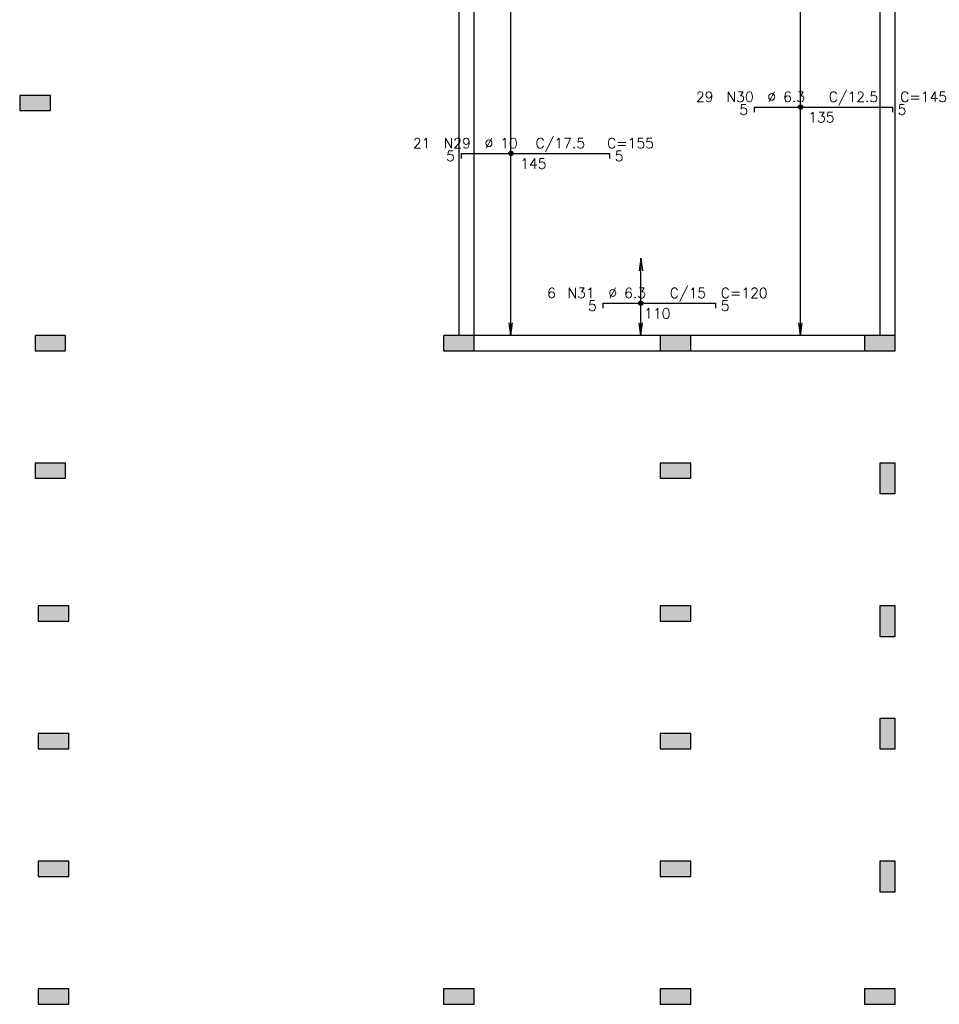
# Model space of a CAD drawing. Extents: x 0 to 119, y 0 to 84.
# Tile 6 of 14: x 26 to 42, y 46 to 64. Entities that reach past the tile are written whole.
import ezdxf

# ---------------------------------------------------------------- set-up
doc = ezdxf.new("R2010")
doc.units = 0
doc.header["$MEASUREMENT"] = 0
for name, color, linetype in [('1', 1, 'CONTINUOUS'), ('2', 2, 'CONTINUOUS'), ('6', 6, 'CONTINUOUS'), ('9', 9, 'CONTINUOUS')]:
    doc.layers.add(name, color=color, linetype=linetype)
doc.styles.get("Standard").update_dxf_attribs({"font": 'ROMANS.SHX'})

msp = doc.modelspace()

# ---------------------------------------------------------------- linework, layer by layer
at = {"layer": '1', "linetype": 'Continuous'}
for p, q in [((25.894714, 62.088916), (25.894714, 62.088916)), ((26.167441, 57.816189), (26.167441, 57.816189)), ((33.440168, 57.816189), (33.440168, 57.816189)), ((37.294714, 57.816189), (37.294714, 57.816189)), ((40.931077, 57.816189), (40.931077, 57.816189)), ((26.167441, 55.543462), (26.167441, 55.543462)), ((37.294714, 55.543462), (37.294714, 55.543462)), ((41.067441, 55.407098), (41.067441, 55.407098)), ((26.221986, 52.998007), (26.221986, 52.998007)), ((37.294714, 52.998007), (37.294714, 52.998007)), ((41.067441, 52.861644), (41.067441, 52.861644)), ((41.067441, 50.861644), (41.067441, 50.861644)), ((26.221986, 50.72528), (26.221986, 50.72528)), ((37.294714, 50.72528), (37.294714, 50.72528)), ((26.221986, 48.452553), (26.221986, 48.452553)), ((37.294714, 48.452553), (37.294714, 48.452553)), ((41.067441, 48.316189), (41.067441, 48.316189)), ((26.221986, 46.179825), (26.221986, 46.179825)), ((33.440168, 46.179825), (33.440168, 46.179825)), ((37.294714, 46.179825), (37.294714, 46.179825)), ((40.931077, 46.179825), (40.931077, 46.179825))]:
    msp.add_line(p, q, dxfattribs=at)
for points in [[(33.440168, 64.134371), (33.440168, 57.952553)], [(33.712895, 57.952553), (33.712895, 64.134371)], [(40.931077, 63.952553), (40.931077, 57.952553)], [(41.203805, 57.952553), (41.203805, 63.952553)], [(37.021986, 57.952553), (33.712895, 57.952553)], [(40.65835, 57.952553), (37.567441, 57.952553)], [(33.712895, 57.679825), (37.021986, 57.679825)], [(37.567441, 57.679825), (40.65835, 57.679825)]]:
    msp.add_lwpolyline(points, dxfattribs=at)
at = {"layer": '2', "linetype": 'Continuous'}
for p, q in [((34.364325, 57.952553), (34.364325, 64.416189)), ((39.521906, 57.952553), (39.521906, 64.416189)), ((36.676461, 59.32528), (36.646796, 59.099952)), ((36.676461, 57.952553), (36.676461, 59.32528)), ((36.676461, 59.32528), (36.706126, 59.099952)), ((36.676461, 59.32528), (36.676461, 59.32528)), ((34.364325, 57.952553), (34.33466, 58.177881)), ((34.364325, 57.952553), (34.39399, 58.177881)), ((36.676461, 57.952553), (36.646796, 58.177881)), ((36.676461, 57.952553), (36.706126, 58.177881)), ((39.521906, 57.952553), (39.492241, 58.177881)), ((39.521906, 57.952553), (39.551572, 58.177881)), ((34.364325, 57.952553), (34.364325, 57.952553)), ((36.676461, 57.952553), (36.676461, 57.952553)), ((39.521906, 57.952553), (39.521906, 57.952553))]:
    msp.add_line(p, q, dxfattribs=at)
for points in [[(26.167441, 61.952553), (26.167441, 62.22528), (25.621986, 62.22528), (25.621986, 61.952553), (26.167441, 61.952553)], [(26.440168, 57.679825), (26.440168, 57.952553), (25.894714, 57.952553), (25.894714, 57.679825), (26.440168, 57.679825)], [(33.712895, 57.679825), (33.712895, 57.952553), (33.167441, 57.952553), (33.167441, 57.679825), (33.712895, 57.679825)], [(37.567441, 57.679825), (37.567441, 57.952553), (37.021986, 57.952553), (37.021986, 57.679825), (37.567441, 57.679825)], [(41.203805, 57.679825), (41.203805, 57.952553), (40.65835, 57.952553), (40.65835, 57.679825), (41.203805, 57.679825)], [(26.440168, 55.407098), (26.440168, 55.679825), (25.894714, 55.679825), (25.894714, 55.407098), (26.440168, 55.407098)], [(37.567441, 55.407098), (37.567441, 55.679825), (37.021986, 55.679825), (37.021986, 55.407098), (37.567441, 55.407098)], [(41.203805, 55.679825), (40.931077, 55.679825), (40.931077, 55.134371), (41.203805, 55.134371), (41.203805, 55.679825)], [(26.494714, 52.861644), (26.494714, 53.134371), (25.949259, 53.134371), (25.949259, 52.861644), (26.494714, 52.861644)], [(37.567441, 52.861644), (37.567441, 53.134371), (37.021986, 53.134371), (37.021986, 52.861644), (37.567441, 52.861644)], [(41.203805, 53.134371), (40.931077, 53.134371), (40.931077, 52.588916), (41.203805, 52.588916), (41.203805, 53.134371)], [(41.203805, 51.134371), (40.931077, 51.134371), (40.931077, 50.588916), (41.203805, 50.588916), (41.203805, 51.134371)], [(26.494714, 50.588916), (26.494714, 50.861644), (25.949259, 50.861644), (25.949259, 50.588916), (26.494714, 50.588916)], [(37.567441, 50.588916), (37.567441, 50.861644), (37.021986, 50.861644), (37.021986, 50.588916), (37.567441, 50.588916)], [(26.494714, 48.316189), (26.494714, 48.588916), (25.949259, 48.588916), (25.949259, 48.316189), (26.494714, 48.316189)], [(37.567441, 48.316189), (37.567441, 48.588916), (37.021986, 48.588916), (37.021986, 48.316189), (37.567441, 48.316189)], [(41.203805, 48.588916), (40.931077, 48.588916), (40.931077, 48.043462), (41.203805, 48.043462), (41.203805, 48.588916)], [(26.494714, 46.043462), (26.494714, 46.316189), (25.949259, 46.316189), (25.949259, 46.043462), (26.494714, 46.043462)], [(33.712895, 46.043462), (33.712895, 46.316189), (33.167441, 46.316189), (33.167441, 46.043462), (33.712895, 46.043462)], [(37.567441, 46.043462), (37.567441, 46.316189), (37.021986, 46.316189), (37.021986, 46.043462), (37.567441, 46.043462)], [(40.65835, 46.316189), (40.65835, 46.043462), (41.203805, 46.043462), (41.203805, 46.316189), (40.65835, 46.316189)]]:
    msp.add_lwpolyline(points, dxfattribs=at)
for centre, radius in [((39.521906, 62.015979), 0.037841), ((39.521906, 62.015979), 0.018864), ((34.364325, 61.191644), 0.037841), ((34.364325, 61.191644), 0.018864), ((36.676461, 58.524522), 0.037841), ((36.676461, 58.524522), 0.018864)]:
    msp.add_circle(centre, radius, dxfattribs=at)
at = {"layer": '6', "linetype": 'Continuous'}
for p, q in [((38.703805, 61.92507), (38.703805, 62.015979)), ((38.703805, 62.015979), (41.15835, 62.015979)), ((41.15835, 62.015979), (41.15835, 61.92507)), ((33.485623, 61.100735), (33.485623, 61.191644)), ((33.485623, 61.191644), (36.121986, 61.191644)), ((36.121986, 61.191644), (36.121986, 61.100735)), ((36.009859, 58.433613), (36.009859, 58.524522)), ((36.009859, 58.524522), (38.009859, 58.524522)), ((38.009859, 58.524522), (38.009859, 58.433613))]:
    msp.add_line(p, q, dxfattribs=at)
at = {"layer": '9', "linetype": 'Continuous'}
for points in [[(26.167441, 61.952553), (26.167441, 62.22528), (25.621986, 62.22528)], [(26.167441, 61.952553), (25.621986, 62.22528), (25.621986, 61.952553)], [(26.167441, 61.952553), (25.621986, 61.952553), (26.167441, 61.952553)], [(26.440168, 57.679825), (26.440168, 57.952553), (25.894714, 57.952553)], [(26.440168, 57.679825), (25.894714, 57.952553), (25.894714, 57.679825)], [(33.712895, 57.679825), (33.712895, 57.952553), (33.167441, 57.952553)], [(33.712895, 57.679825), (33.167441, 57.952553), (33.167441, 57.679825)], [(37.567441, 57.679825), (37.567441, 57.952553), (37.021986, 57.952553)], [(37.567441, 57.679825), (37.021986, 57.952553), (37.021986, 57.679825)], [(41.203805, 57.679825), (41.203805, 57.952553), (40.65835, 57.952553)], [(41.203805, 57.679825), (40.65835, 57.952553), (40.65835, 57.679825)], [(26.440168, 57.679825), (25.894714, 57.679825), (26.440168, 57.679825)], [(33.712895, 57.679825), (33.167441, 57.679825), (33.712895, 57.679825)], [(37.567441, 57.679825), (37.021986, 57.679825), (37.567441, 57.679825)], [(41.203805, 57.679825), (40.65835, 57.679825), (41.203805, 57.679825)], [(26.440168, 55.407098), (26.440168, 55.679825), (25.894714, 55.679825)], [(26.440168, 55.407098), (25.894714, 55.679825), (25.894714, 55.407098)], [(37.567441, 55.407098), (37.567441, 55.679825), (37.021986, 55.679825)], [(37.567441, 55.407098), (37.021986, 55.679825), (37.021986, 55.407098)], [(41.203805, 55.679825), (40.931077, 55.679825), (40.931077, 55.134371)], [(41.203805, 55.679825), (40.931077, 55.134371), (41.203805, 55.134371)], [(41.203805, 55.679825), (41.203805, 55.134371), (41.203805, 55.679825)], [(26.440168, 55.407098), (25.894714, 55.407098), (26.440168, 55.407098)], [(37.567441, 55.407098), (37.021986, 55.407098), (37.567441, 55.407098)], [(26.494714, 52.861644), (26.494714, 53.134371), (25.949259, 53.134371)], [(26.494714, 52.861644), (25.949259, 53.134371), (25.949259, 52.861644)], [(37.567441, 52.861644), (37.567441, 53.134371), (37.021986, 53.134371)], [(37.567441, 52.861644), (37.021986, 53.134371), (37.021986, 52.861644)], [(41.203805, 53.134371), (40.931077, 53.134371), (40.931077, 52.588916)], [(41.203805, 53.134371), (40.931077, 52.588916), (41.203805, 52.588916)], [(41.203805, 53.134371), (41.203805, 52.588916), (41.203805, 53.134371)], [(26.494714, 52.861644), (25.949259, 52.861644), (26.494714, 52.861644)], [(37.567441, 52.861644), (37.021986, 52.861644), (37.567441, 52.861644)], [(41.203805, 51.134371), (40.931077, 51.134371), (40.931077, 50.588916)], [(41.203805, 51.134371), (40.931077, 50.588916), (41.203805, 50.588916)], [(41.203805, 51.134371), (41.203805, 50.588916), (41.203805, 51.134371)], [(26.494714, 50.588916), (26.494714, 50.861644), (25.949259, 50.861644)], [(26.494714, 50.588916), (25.949259, 50.861644), (25.949259, 50.588916)], [(37.567441, 50.588916), (37.567441, 50.861644), (37.021986, 50.861644)], [(37.567441, 50.588916), (37.021986, 50.861644), (37.021986, 50.588916)], [(26.494714, 50.588916), (25.949259, 50.588916), (26.494714, 50.588916)], [(37.567441, 50.588916), (37.021986, 50.588916), (37.567441, 50.588916)], [(26.494714, 48.316189), (26.494714, 48.588916), (25.949259, 48.588916)], [(26.494714, 48.316189), (25.949259, 48.588916), (25.949259, 48.316189)], [(37.567441, 48.316189), (37.567441, 48.588916), (37.021986, 48.588916)], [(37.567441, 48.316189), (37.021986, 48.588916), (37.021986, 48.316189)], [(41.203805, 48.588916), (40.931077, 48.588916), (40.931077, 48.043462)], [(41.203805, 48.588916), (40.931077, 48.043462), (41.203805, 48.043462)], [(41.203805, 48.588916), (41.203805, 48.043462), (41.203805, 48.588916)], [(26.494714, 48.316189), (25.949259, 48.316189), (26.494714, 48.316189)], [(37.567441, 48.316189), (37.021986, 48.316189), (37.567441, 48.316189)], [(26.494714, 46.043462), (26.494714, 46.316189), (25.949259, 46.316189)], [(26.494714, 46.043462), (25.949259, 46.316189), (25.949259, 46.043462)], [(33.712895, 46.043462), (33.712895, 46.316189), (33.167441, 46.316189)], [(33.712895, 46.043462), (33.167441, 46.316189), (33.167441, 46.043462)], [(37.567441, 46.043462), (37.567441, 46.316189), (37.021986, 46.316189)], [(37.567441, 46.043462), (37.021986, 46.316189), (37.021986, 46.043462)], [(40.65835, 46.316189), (40.65835, 46.043462), (41.203805, 46.043462)], [(40.65835, 46.316189), (41.203805, 46.043462), (41.203805, 46.316189)], [(40.65835, 46.316189), (41.203805, 46.316189), (40.65835, 46.316189)], [(26.494714, 46.043462), (25.949259, 46.043462), (26.494714, 46.043462)], [(33.712895, 46.043462), (33.167441, 46.043462), (33.712895, 46.043462)], [(37.567441, 46.043462), (37.021986, 46.043462), (37.567441, 46.043462)]]:
    msp.add_solid(points, dxfattribs=at)

# ---------------------------------------------------------------- texts
at = {"layer": '2', "linetype": 'Continuous'}
for s, p in [('29', (37.65835, 62.106888)), ('N30', (38.203805, 62.106888)), ('%%c 6.3', (38.931077, 62.106888)), ('C/12.5', (40.021986, 62.106888)), ('C=145', (41.294714, 62.106888)), ('5', (38.431077, 61.879615)), ('5', (41.249259, 61.879615)), ('135', (39.65835, 61.743252)), ('21', (32.621986, 61.282553)), ('N29', (33.167441, 61.282553)), ('%%c 10', (33.894714, 61.282553)), ('C/17.5', (34.803805, 61.282553)), ('C=155', (36.076532, 61.282553)), ('5', (33.212895, 61.05528)), ('5', (36.212895, 61.05528)), ('145', (34.531077, 60.918916)), ('6', (35.009859, 58.615431)), ('N31', (35.373496, 58.615431)), ('%%c 6.3', (36.100768, 58.615431)), ('C/15', (37.191677, 58.615431)), ('C=120', (38.100768, 58.615431)), ('5', (35.737132, 58.388158)), ('5', (38.100768, 58.388158)), ('110', (36.737132, 58.251795))]:
    msp.add_text(s, height=0.181818, dxfattribs=at).set_placement(p)

doc.saveas('drawing.dxf')
